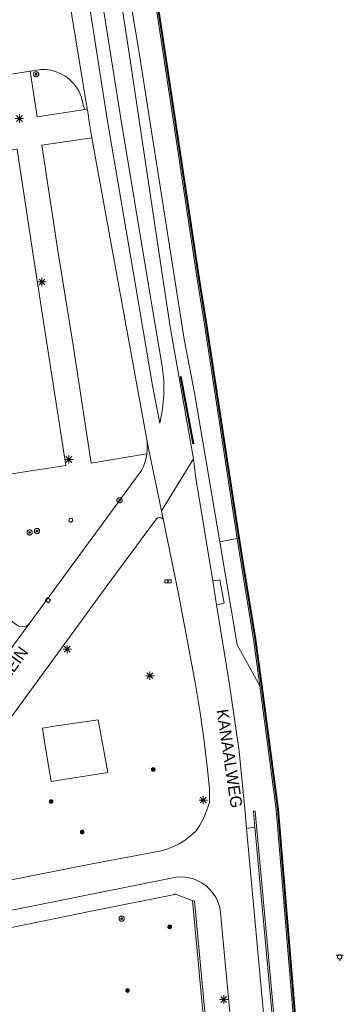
# Model space of a CAD drawing. Header units: metres. Extents: x 135779 to 137489, y 452643 to 455118.
# Tile 83 of 256: x 136078 to 136117, y 453254 to 453372. Entities that reach past the tile are written whole.
import ezdxf

# ---------------------------------------------------------------- set-up
doc = ezdxf.new("R2010")
doc.units = ezdxf.units.M
doc.linetypes.add('DGN_Style_4', pattern=[89.853097, 44.898487, -22.449243, 0.056123, -22.449243])
for name, color, linetype, lineweight in [('KTop_BTD_Groenvoorziening', 62, 'Continuous', 13), ('KTop_KST_KAST', 40, 'Continuous', 13), ('KTop_ORL_Weg_Straatnaam (t)', 7, 'Continuous', 13), ('KTop_OTD_Gesloten verharding_asfalt', 15, 'Continuous', 13), ('KTop_OTD_Open verharding', 15, 'Continuous', 13), ('KTop_OTD_Open verharding_tegels', 15, 'Continuous', 13), ('KTop_PAL_Lichtmast', 40, 'Continuous', 13), ('KTop_PUT_Brandkraan of -put', 1, 'Continuous', 13), ('KTop_PUT_Inspectie- of rioolput', 15, 'Continuous', 13), ('KTop_PUT_Kolk', 15, 'Continuous', 13), ('KTop_SHD_Damwand (l)', 1, 'Continuous', 40), ('KTop_SHD_Hek (l)', 15, 'DGN_Style_4', 40), ('KTop_SHD_Kademuur', 16, 'Continuous', 13), ('KTop_SHD_Muur', 15, 'Continuous', 13), ('KTop_VGO_Boom', 92, 'Continuous', 13), ('KTop_WGD_Fietspad', 40, 'Continuous', 13), ('KTop_WGD_Rijbaan_Lokale weg', 251, 'Continuous', 13), ('KTop_WGD_Rijbaan_Lokale weg_toerit', 251, 'Continuous', 13), ('KTop_WGD_Voetpad', 251, 'Continuous', 13), ('KTop_WTI_Meerpaal', 150, 'Continuous', 13)]:
    doc.layers.add(name, color=color, linetype=linetype, lineweight=lineweight)
doc.styles.add('Style-ROVU', font='ROVU.shx')

# ---------------------------------------------------------------- blocks, each defined once
blk = doc.blocks.new('KST_KAST')
at = {"layer": 'KTop_KST_KAST', "flags": 128}
blk.add_lwpolyline([(-0.37, 0.17), (0.37, 0.17), (0.37, -0.17), (-0.37, -0.17), (-0.37, 0.17)], close=True, dxfattribs=at)
blk.add_lwpolyline([(0.05, 0.15), (-0.05, 0), (0.05, 0), (-0.05, -0.15)], dxfattribs=at)
blk = doc.blocks.new('PAL_Lichtmast')
at = {"layer": 'KTop_PAL_Lichtmast'}
for p, q in [((-0.35, -0.35), (0.35, 0.35)), ((0.35, -0.35), (-0.35, 0.35)), ((0, -0.5), (0, 0.5)), ((-0.5, 0), (0.5, 0))]:
    blk.add_line(p, q, dxfattribs=at)
blk = doc.blocks.new('PUT_Brandkraan_of_-put')
at = {"layer": 'KTop_PUT_Brandkraan of -put'}
for p, q in [((-0.25, 0.03), (0, 0.25)), ((-0.16, -0.25), (-0.25, 0.03)), ((0, 0.25), (0.25, 0.03)), ((0.25, 0.03), (0.16, -0.25)), ((0.16, -0.25), (-0.16, -0.25))]:
    blk.add_line(p, q, dxfattribs=at)
blk = doc.blocks.new('PUT_Inspectie-_of_rioolput')
at = {"layer": 'KTop_PUT_Inspectie- of rioolput', "flags": 128}
for points in [[(0.31, 0), (0.31, 0.03), (0.3, 0.06), (0.29, 0.1), (0.28, 0.13), (0.27, 0.15), (0.25, 0.18), (0.23, 0.21), (0.21, 0.23), (0.18, 0.25), (0.15, 0.27), (0.13, 0.28), (0.1, 0.29), (0.06, 0.3), (0.03, 0.31), (0, 0.31), (-0.03, 0.31), (-0.06, 0.3), (-0.1, 0.29), (-0.13, 0.28), (-0.16, 0.27), (-0.18, 0.25), (-0.21, 0.23), (-0.23, 0.21), (-0.25, 0.18), (-0.27, 0.15), (-0.28, 0.13), (-0.29, 0.1), (-0.3, 0.06), (-0.31, 0.03), (-0.31, 0), (-0.31, -0.03), (-0.3, -0.06), (-0.29, -0.1), (-0.28, -0.13), (-0.27, -0.16), (-0.25, -0.18), (-0.23, -0.21), (-0.21, -0.23), (-0.18, -0.25), (-0.15, -0.27), (-0.13, -0.28), (-0.1, -0.29), (-0.06, -0.3), (-0.03, -0.31), (0, -0.31), (0.03, -0.31), (0.06, -0.3), (0.1, -0.29), (0.13, -0.28), (0.15, -0.27), (0.18, -0.25), (0.21, -0.23), (0.23, -0.21), (0.25, -0.18), (0.27, -0.15), (0.28, -0.13), (0.29, -0.1), (0.3, -0.06), (0.31, -0.03), (0.31, 0)], [(0.1, 0), (0.09, 0.01), (0.09, 0.02), (0.09, 0.03), (0.09, 0.04), (0.08, 0.05), (0.08, 0.06), (0.07, 0.06), (0.06, 0.07), (0.06, 0.08), (0.05, 0.08), (0.04, 0.09), (0.03, 0.09), (0.02, 0.09), (0.01, 0.09), (0, 0.09), (-0.01, 0.09), (-0.02, 0.09), (-0.03, 0.09), (-0.04, 0.09), (-0.05, 0.08), (-0.06, 0.08), (-0.06, 0.07), (-0.07, 0.06), (-0.08, 0.06), (-0.08, 0.05), (-0.09, 0.04), (-0.09, 0.03), (-0.09, 0.02), (-0.09, 0.01), (-0.09, 0), (-0.09, -0.01), (-0.09, -0.02), (-0.09, -0.03), (-0.09, -0.04), (-0.08, -0.05), (-0.08, -0.06), (-0.07, -0.06), (-0.06, -0.07), (-0.06, -0.08), (-0.05, -0.08), (-0.04, -0.09), (-0.03, -0.09), (-0.02, -0.09), (-0.01, -0.09), (0, -0.09), (0.01, -0.09), (0.02, -0.09), (0.03, -0.09), (0.04, -0.09), (0.05, -0.08), (0.06, -0.08), (0.06, -0.07), (0.07, -0.06), (0.08, -0.06), (0.08, -0.05), (0.09, -0.04), (0.09, -0.03), (0.09, -0.02), (0.09, -0.01), (0.1, 0)], [(0.04, 0), (0.03, 0), (0.03, 0.01), (0.03, 0.01), (0.03, 0.01), (0.03, 0.02), (0.03, 0.02), (0.03, 0.02), (0.02, 0.03), (0.02, 0.03), (0.02, 0.03), (0.01, 0.03), (0.01, 0.03), (0.01, 0.03), (0, 0.03), (0, 0.03), (0, 0.03), (-0.01, 0.03), (-0.01, 0.03), (-0.01, 0.03), (-0.02, 0.03), (-0.02, 0.03), (-0.02, 0.03), (-0.03, 0.02), (-0.03, 0.02), (-0.03, 0.02), (-0.03, 0.01), (-0.03, 0.01), (-0.03, 0.01), (-0.03, 0), (-0.03, 0), (-0.03, 0), (-0.03, -0.01), (-0.03, -0.01), (-0.03, -0.01), (-0.03, -0.02), (-0.03, -0.02), (-0.03, -0.02), (-0.02, -0.03), (-0.02, -0.03), (-0.02, -0.03), (-0.01, -0.03), (-0.01, -0.03), (-0.01, -0.03), (0, -0.03), (0, -0.03), (0, -0.03), (0.01, -0.03), (0.01, -0.03), (0.01, -0.03), (0.02, -0.03), (0.02, -0.03), (0.02, -0.03), (0.03, -0.02), (0.03, -0.02), (0.03, -0.02), (0.03, -0.01), (0.03, -0.01), (0.03, -0.01), (0.03, 0), (0.04, 0)], [(0.01, 0.02), (0.01, 0.02), (0.01, 0.02), (0, 0.02), (0, 0.02), (0, 0.02), (0, 0.02), (-0.01, 0.02), (-0.01, 0.02), (-0.01, 0.02), (-0.01, 0.02), (-0.01, 0.02), (-0.02, 0.02), (-0.02, 0.01), (-0.02, 0.01), (-0.02, 0.01), (-0.02, 0.01), (-0.02, 0.01), (-0.02, 0), (-0.02, 0), (-0.02, 0), (-0.02, 0), (-0.02, -0.01), (-0.02, -0.01), (-0.02, -0.01), (-0.02, -0.01), (-0.02, -0.01), (-0.02, -0.02), (-0.01, -0.02), (-0.01, -0.02), (-0.01, -0.02), (-0.01, -0.02), (-0.01, -0.02), (0, -0.02), (0, -0.02), (0, -0.02), (0, -0.02), (0.01, -0.02), (0.01, -0.02), (0.01, -0.02), (0.01, -0.02), (0.01, -0.02), (0.02, -0.02), (0.02, -0.01), (0.02, -0.01), (0.02, -0.01), (0.02, -0.01), (0.02, -0.01), (0.02, 0), (0.02, 0), (0.02, 0), (0.02, 0), (0.02, 0.01), (0.02, 0.01), (0.02, 0.01), (0.02, 0.01), (0.02, 0.01), (0.02, 0.02), (0.01, 0.02), (0.01, 0.02), (0.01, 0.02)]]:
    blk.add_lwpolyline(points, dxfattribs=at)
blk = doc.blocks.new('PUT_Kolk')
at = {"layer": 'KTop_PUT_Kolk', "flags": 128}
blk.add_lwpolyline([(0.22, -0.23), (0.22, 0.22), (-0.23, 0.22), (-0.23, -0.23), (0.22, -0.23)], dxfattribs=at)
blk = doc.blocks.new('WTI_Meerpaal')
at = {"layer": 'KTop_WTI_Meerpaal'}
for p, q in [((-0.22, 0.13), (-0.43, 0.25)), ((0.22, 0.12), (0.43, 0.25)), ((0, -0.25), (0, -0.5))]:
    blk.add_line(p, q, dxfattribs=at)
at = {"layer": 'KTop_WTI_Meerpaal', "flags": 128}
blk.add_lwpolyline([(0.25, 0), (0.25, 0.03), (0.24, 0.05), (0.24, 0.08), (0.23, 0.1), (0.22, 0.12), (0.2, 0.15), (0.19, 0.17), (0.17, 0.19), (0.15, 0.2), (0.12, 0.22), (0.1, 0.23), (0.08, 0.24), (0.05, 0.24), (0.03, 0.25), (0, 0.25), (-0.03, 0.25), (-0.05, 0.24), (-0.08, 0.24), (-0.1, 0.23), (-0.13, 0.22), (-0.15, 0.2), (-0.17, 0.19), (-0.19, 0.17), (-0.2, 0.15), (-0.22, 0.12), (-0.23, 0.1), (-0.24, 0.08), (-0.25, 0.05), (-0.25, 0.03), (-0.25, 0), (-0.25, -0.03), (-0.25, -0.05), (-0.24, -0.08), (-0.23, -0.1), (-0.22, -0.13), (-0.2, -0.15), (-0.19, -0.17), (-0.17, -0.19), (-0.15, -0.2), (-0.13, -0.22), (-0.1, -0.23), (-0.08, -0.24), (-0.05, -0.25), (-0.03, -0.25), (0, -0.25), (0.03, -0.25), (0.05, -0.25), (0.08, -0.24), (0.1, -0.23), (0.12, -0.22), (0.15, -0.2), (0.17, -0.19), (0.19, -0.17), (0.2, -0.15), (0.22, -0.13), (0.23, -0.1), (0.24, -0.08), (0.24, -0.05), (0.25, -0.03), (0.25, 0)], dxfattribs=at)
blk = doc.blocks.new('VGO_Boom')
at = {"layer": 'KTop_VGO_Boom', "flags": 128}
for points in [[(0.21, 0), (0.21, 0.02), (0.21, 0.04), (0.2, 0.07), (0.2, 0.09), (0.19, 0.11), (0.17, 0.13), (0.16, 0.14), (0.14, 0.16), (0.13, 0.17), (0.11, 0.19), (0.09, 0.2), (0.07, 0.2), (0.04, 0.21), (0.02, 0.21), (0, 0.21), (-0.02, 0.21), (-0.05, 0.21), (-0.07, 0.2), (-0.09, 0.2), (-0.11, 0.19), (-0.13, 0.17), (-0.14, 0.16), (-0.16, 0.14), (-0.17, 0.13), (-0.19, 0.11), (-0.2, 0.09), (-0.2, 0.07), (-0.21, 0.04), (-0.21, 0.02), (-0.22, 0), (-0.21, -0.02), (-0.21, -0.05), (-0.2, -0.07), (-0.2, -0.09), (-0.19, -0.11), (-0.17, -0.13), (-0.16, -0.14), (-0.14, -0.16), (-0.13, -0.17), (-0.11, -0.19), (-0.09, -0.2), (-0.07, -0.2), (-0.05, -0.21), (-0.02, -0.21), (0, -0.22), (0.02, -0.21), (0.04, -0.21), (0.07, -0.2), (0.09, -0.2), (0.11, -0.19), (0.13, -0.17), (0.14, -0.16), (0.16, -0.14), (0.17, -0.13), (0.19, -0.11), (0.2, -0.09), (0.2, -0.07), (0.21, -0.05), (0.21, -0.02), (0.21, 0)], [(0.15, 0), (0.15, 0.02), (0.15, 0.03), (0.15, 0.05), (0.14, 0.06), (0.13, 0.08), (0.13, 0.09), (0.12, 0.1), (0.1, 0.12), (0.09, 0.13), (0.08, 0.13), (0.06, 0.14), (0.05, 0.15), (0.03, 0.15), (0.02, 0.15), (0, 0.15), (-0.02, 0.15), (-0.03, 0.15), (-0.05, 0.15), (-0.06, 0.14), (-0.08, 0.13), (-0.09, 0.13), (-0.1, 0.12), (-0.12, 0.1), (-0.13, 0.09), (-0.13, 0.08), (-0.14, 0.06), (-0.15, 0.05), (-0.15, 0.03), (-0.15, 0.02), (-0.16, 0), (-0.15, -0.02), (-0.15, -0.03), (-0.15, -0.05), (-0.14, -0.06), (-0.13, -0.08), (-0.13, -0.09), (-0.12, -0.1), (-0.1, -0.12), (-0.09, -0.13), (-0.08, -0.13), (-0.06, -0.14), (-0.05, -0.15), (-0.03, -0.15), (-0.02, -0.15), (0, -0.16), (0.02, -0.15), (0.03, -0.15), (0.05, -0.15), (0.06, -0.14), (0.08, -0.13), (0.09, -0.13), (0.1, -0.12), (0.12, -0.1), (0.13, -0.09), (0.13, -0.08), (0.14, -0.06), (0.15, -0.05), (0.15, -0.03), (0.15, -0.02), (0.15, 0)], [(0.1, 0), (0.09, 0.01), (0.09, 0.02), (0.09, 0.03), (0.09, 0.04), (0.08, 0.05), (0.08, 0.06), (0.07, 0.06), (0.06, 0.07), (0.06, 0.08), (0.05, 0.08), (0.04, 0.09), (0.03, 0.09), (0.02, 0.09), (0.01, 0.09), (0, 0.09), (-0.01, 0.09), (-0.02, 0.09), (-0.03, 0.09), (-0.04, 0.09), (-0.05, 0.08), (-0.06, 0.08), (-0.06, 0.07), (-0.07, 0.06), (-0.08, 0.06), (-0.08, 0.05), (-0.09, 0.04), (-0.09, 0.03), (-0.09, 0.02), (-0.09, 0.01), (-0.1, 0), (-0.09, -0.01), (-0.09, -0.02), (-0.09, -0.03), (-0.09, -0.04), (-0.08, -0.05), (-0.08, -0.06), (-0.07, -0.06), (-0.06, -0.07), (-0.06, -0.08), (-0.05, -0.08), (-0.04, -0.09), (-0.03, -0.09), (-0.02, -0.09), (-0.01, -0.09), (0, -0.1), (0.01, -0.09), (0.02, -0.09), (0.03, -0.09), (0.04, -0.09), (0.05, -0.08), (0.06, -0.08), (0.06, -0.07), (0.07, -0.06), (0.08, -0.06), (0.08, -0.05), (0.09, -0.04), (0.09, -0.03), (0.09, -0.02), (0.09, -0.01), (0.1, 0)], [(0.04, 0), (0.03, 0), (0.03, 0.01), (0.03, 0.01), (0.03, 0.01), (0.03, 0.02), (0.03, 0.02), (0.03, 0.02), (0.02, 0.03), (0.02, 0.03), (0.02, 0.03), (0.01, 0.03), (0.01, 0.03), (0.01, 0.03), (0, 0.03), (0, 0.03), (0, 0.03), (-0.01, 0.03), (-0.01, 0.03), (-0.01, 0.03), (-0.02, 0.03), (-0.02, 0.03), (-0.02, 0.03), (-0.03, 0.02), (-0.03, 0.02), (-0.03, 0.02), (-0.03, 0.01), (-0.03, 0.01), (-0.03, 0.01), (-0.04, 0), (-0.04, 0), (-0.04, 0), (-0.03, -0.01), (-0.03, -0.01), (-0.03, -0.01), (-0.03, -0.02), (-0.03, -0.02), (-0.03, -0.02), (-0.02, -0.03), (-0.02, -0.03), (-0.02, -0.03), (-0.01, -0.03), (-0.01, -0.03), (-0.01, -0.03), (0, -0.04), (0, -0.04), (0, -0.04), (0.01, -0.03), (0.01, -0.03), (0.01, -0.03), (0.02, -0.03), (0.02, -0.03), (0.02, -0.03), (0.03, -0.02), (0.03, -0.02), (0.03, -0.02), (0.03, -0.01), (0.03, -0.01), (0.03, -0.01), (0.03, 0), (0.04, 0)]]:
    blk.add_lwpolyline(points, dxfattribs=at)

msp = doc.modelspace()

# ---------------------------------------------------------------- linework, layer by layer
at = {"layer": 'KTop_BTD_Groenvoorziening', "flags": 128}
for points in [[(136079.51, 453458.73), (136078.61, 453457.55), (136081.63, 453432.43), (136085.81, 453406.93), (136086.98, 453400), (136092.31, 453368.45), (136097.79, 453333.59), (136099.03, 453327.23), (136102.04, 453309.47)], [(136104.09, 453309.86), (136102.04, 453309.47)], [(136102.04, 453309.47), (136104.11, 453297.21), (136106.8, 453292.33)]]:
    msp.add_lwpolyline(points, dxfattribs=at)
at = {"layer": 'KTop_OTD_Gesloten verharding_asfalt', "flags": 128}
msp.add_lwpolyline([(136105.22, 453275.32), (136106.21, 453275.49)], dxfattribs=at)
at = {"layer": 'KTop_OTD_Open verharding', "flags": 128}
msp.add_lwpolyline([(136082.34, 453287.49), (136087.55, 453288.27), (136088.7, 453281.97), (136081.98, 453280.9), (136081.16, 453285.87), (136080.93, 453287.28), (136082.34, 453287.49)], dxfattribs=at)
at = {"layer": 'KTop_OTD_Open verharding_tegels', "flags": 128}
msp.add_lwpolyline([(136101.21, 453304.82), (136101.84, 453304.91), (136102.06, 453304.94), (136102.57, 453302.14), (136101.63, 453301.96)], dxfattribs=at)
at = {"layer": 'KTop_SHD_Damwand (l)', "flags": 128}
msp.add_lwpolyline([(136090.58, 453400), (136095.45, 453367.97), (136099.55, 453340.82), (136100.41, 453335.38), (136101.93, 453325.48), (136104.21, 453310.43), (136104.8, 453306.65), (136106.23, 453297.92), (136107, 453292.36), (136108.94, 453277.61), (136111.24, 453249.8)], dxfattribs=at)
at = {"layer": 'KTop_SHD_Hek (l)', "flags": 128}
msp.add_lwpolyline([(136098.89, 453321.11), (136097.41, 453329.16)], dxfattribs=at)
at = {"layer": 'KTop_SHD_Kademuur', "flags": 128}
for points in [[(136104.09, 453309.86), (136101.74, 453325.45), (136100.21, 453335.35), (136099.35, 453340.79), (136095.25, 453367.93), (136090.37, 453400), (136089.21, 453407.62), (136083.86, 453441.41), (136082.98, 453451.02), (136083.18, 453451.03)], [(136111.24, 453249.8), (136108.94, 453277.61), (136107, 453292.36), (136106.23, 453297.92), (136104.8, 453306.65), (136104.21, 453310.43), (136101.93, 453325.48), (136100.41, 453335.38), (136099.55, 453340.82), (136095.45, 453367.97), (136090.58, 453400), (136089.41, 453407.66), (136084.06, 453441.43), (136083.18, 453451.03)], [(136106.8, 453292.33), (136106.03, 453297.89), (136104.6, 453306.62), (136104.09, 453309.86)], [(136111.05, 453249.78), (136108.74, 453277.59), (136106.8, 453292.33)]]:
    msp.add_lwpolyline(points, dxfattribs=at)
at = {"layer": 'KTop_SHD_Muur', "flags": 128}
for points in [[(136106.21, 453275.49), (136106.04, 453277.38), (136106.26, 453277.4), (136109.11, 453246.19), (136109.14, 453245.8)], [(136106.21, 453275.49), (136108.89, 453246.16), (136108.93, 453245.75)], [(136101.09, 453244.47), (136101.04, 453244.98), (136099.02, 453266.66), (136098.79, 453266.75)], [(136100.87, 453244.43), (136100.82, 453244.95), (136098.79, 453266.75)]]:
    msp.add_lwpolyline(points, dxfattribs=at)
at = {"layer": 'KTop_WGD_Fietspad', "flags": 128}
for points in [[(136098.89, 453319.34), (136099.15, 453317.3), (136101.21, 453304.82)], [(136075.6, 453268.9), (136087.07, 453271.13), (136094.04, 453272.45), (136094.87, 453272.6), (136095.67, 453272.83), (136096.45, 453273.13), (136097.19, 453273.5), (136097.9, 453273.94), (136098.56, 453274.45), (136099.17, 453275.02), (136099.66, 453275.73), (136100.12, 453276.6), (136100.5, 453277.49), (136100.81, 453278.42), (136100.8, 453280.07), (136100.54, 453282.72), (136100.13, 453286.05), (136099.65, 453289.38), (136099.09, 453292.69), (136097.16, 453303.08), (136095.1, 453313.17)], [(136101.21, 453304.82), (136101.63, 453301.96)], [(136101.63, 453301.96), (136103.14, 453292.69), (136104.36, 453284.53), (136105.1, 453276.8), (136105.22, 453275.32)], [(136105.22, 453275.32), (136107.96, 453245.55)], [(136072.75, 453264.69), (136096.84, 453269.53), (136097.56, 453269.55), (136098.18, 453269.49), (136098.77, 453269.35), (136098.78, 453269.35), (136099.36, 453269.13), (136099.9, 453268.84), (136100.41, 453268.48), (136100.86, 453268.06), (136101.26, 453267.58), (136101.59, 453267.06), (136101.85, 453266.5), (136102.03, 453265.91), (136102.14, 453265.29), (136104.02, 453244.93)]]:
    msp.add_lwpolyline(points, dxfattribs=at)
at = {"layer": 'KTop_WGD_Rijbaan_Lokale weg', "flags": 128}
for points in [[(136084.82, 453409.32), (136085.23, 453406.83), (136086.28, 453400), (136091.12, 453368.42), (136095.32, 453340.58), (136096.13, 453335.07), (136098.89, 453319.34)], [(136093.51, 453340.29), (136090.23, 453360.13), (136087.82, 453375.4), (136085.35, 453391.39), (136083.73, 453401.82), (136082.78, 453408.29), (136081.16, 453408.01), (136083.13, 453395.17), (136083.75, 453391.19), (136088.63, 453359.81), (136092, 453340.05), (136094.09, 453327.83), (136094.91, 453323.6), (136095.22, 453325.28), (136095.38, 453326.98), (136095.37, 453328.69), (136095.2, 453330.39), (136093.94, 453337.67), (136093.51, 453340.29)], [(136086.26, 453361.05), (136083.51, 453377.74)], [(136086.82, 453357.59), (136086.53, 453359.27), (136086.32, 453360.67), (136086.26, 453361.05)], [(136093.31, 453321.85), (136086.82, 453357.59)], [(136095.1, 453313.17), (136093.69, 453320.01), (136093.31, 453321.85)], [(136093.36, 453319.95), (136093.41, 453320.43), (136093.41, 453320.9), (136093.38, 453321.38), (136093.31, 453321.85)], [(136093.36, 453319.95), (136093.27, 453319.43), (136093.13, 453318.93), (136092.95, 453318.44), (136092.72, 453317.96), (136079.34, 453299.68)], [(136098.89, 453319.34), (136095.1, 453313.17)], [(136095.1, 453313.17), (136095.33, 453312.01), (136095.25, 453312.21), (136095.08, 453312.34), (136094.88, 453312.39), (136094.67, 453312.33), (136094.52, 453312.19), (136088.95, 453304.72), (136077.54, 453289), (136073.23, 453283.11), (136068.77, 453277.01), (136062.85, 453268.83)], [(136053.17, 453264.07), (136079.34, 453299.68)]]:
    msp.add_lwpolyline(points, dxfattribs=at)
at = {"layer": 'KTop_WGD_Rijbaan_Lokale weg_toerit', "flags": 128}
msp.add_lwpolyline([(136086.04, 453360.98), (136085.81, 453361.31), (136085.72, 453361.92), (136085.55, 453362.52), (136085.31, 453363.09), (136084.99, 453363.62), (136084.61, 453364.11), (136084.17, 453364.55), (136083.68, 453364.92), (136083.14, 453365.23), (136082.57, 453365.47), (136081.97, 453365.63), (136081.35, 453365.71), (136080.73, 453365.71), (136080.27, 453365.66), (136079.48, 453365.53)], dxfattribs=at)
at = {"layer": 'KTop_WGD_Voetpad', "flags": 128}
for points in [[(136076.99, 453365.13), (136079.48, 453365.53)], [(136079.48, 453365.53), (136080.32, 453360.1), (136086.04, 453360.98)], [(136086.04, 453360.98), (136086.26, 453361.05)], [(136086.82, 453357.59), (136080.86, 453356.7), (136082.73, 453344.39), (136082.89, 453343.41), (136084.58, 453332.88), (136086.73, 453318.82), (136093.36, 453319.95)], [(136076.51, 453317.44), (136083.72, 453318.56), (136079.96, 453342.86), (136078.17, 453354.62), (136077.92, 453356.24), (136072.46, 453355.4), (136072.92, 453352.57), (136071.88, 453352.4), (136069, 453351.96), (136069.74, 453347.23)], [(136079.34, 453299.68), (136079.11, 453299.51), (136078.83, 453299.4), (136078.54, 453299.36), (136078.24, 453299.4), (136077.97, 453299.51), (136074.36, 453302.12), (136074.31, 453302.14), (136074.25, 453302.16), (136074.19, 453302.16), (136074.14, 453302.14), (136074.09, 453302.11), (136049.15, 453268.24), (136049.14, 453268.18), (136049.14, 453268.11), (136049.16, 453268.05), (136049.2, 453267.99), (136049.25, 453267.95), (136052.83, 453265.27), (136053.04, 453265.1), (136053.19, 453264.87), (136053.26, 453264.6), (136053.26, 453264.33), (136053.17, 453264.07)], [(136098.79, 453266.75), (136096.65, 453267.54), (136096.67, 453267.44), (136086.74, 453265.46), (136072.03, 453262.44)]]:
    msp.add_lwpolyline(points, dxfattribs=at)

# ---------------------------------------------------------------- block references
at = {"layer": 'KTop_KST_KAST'}
msp.add_blockref('KST_KAST', (136095.88, 453304.77), dxfattribs=at)
at = {"layer": 'KTop_PAL_Lichtmast'}
for p in [(136078.2, 453359.88), (136080.88, 453340.42), (136084.09, 453319.28), (136083.89, 453296.67), (136093.71, 453293.52), (136100.07, 453278.71), (136102.5, 453254.95)]:
    msp.add_blockref('PAL_Lichtmast', p, dxfattribs=at)
at = {"layer": 'KTop_PUT_Brandkraan of -put', "rotation": 323.8039547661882}
msp.add_blockref('PUT_Brandkraan_of_-put', (136084.34, 453312.08), dxfattribs=at)
at = {"layer": 'KTop_PUT_Inspectie- of rioolput'}
for p, rotation in [((136080.19, 453365.15), 99.23786566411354), ((136090.11, 453314.41), 323.8039545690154), ((136079.41, 453310.58), 157.8670563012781), ((136080.29, 453310.76), 167.6783437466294), ((136090.36, 453264.58), 101.2577818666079)]:
    msp.add_blockref('PUT_Inspectie-_of_rioolput', p, dxfattribs=dict(at, rotation=rotation))
at = {"layer": 'KTop_PUT_Kolk', "rotation": 143.803954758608}
msp.add_blockref('PUT_Kolk', (136081.59, 453302.51), dxfattribs=at)
at = {"layer": 'KTop_VGO_Boom'}
for p in [(136094.12, 453282.35), (136081.97, 453278.54), (136085.67, 453274.9), (136096.08, 453263.6), (136091.06, 453256.02)]:
    msp.add_blockref('VGO_Boom', p, dxfattribs=at)
at = {"layer": 'KTop_WTI_Meerpaal'}
msp.add_blockref('WTI_Meerpaal', (136116.3, 453260.02), dxfattribs=at)

# ---------------------------------------------------------------- texts
at = {"layer": 'KTop_ORL_Weg_Straatnaam (t)', "style": 'Style-ROVU'}
for s, rotation, p in [('EUROPAPLEIN', 53.9895, (136071.51, 453285.56)), ('KANAALWEG', 278.3976, (136101.64, 453289.42))]:
    msp.add_text(s, height=1.4, rotation=rotation, dxfattribs=at).set_placement(p)

doc.saveas('drawing.dxf')
